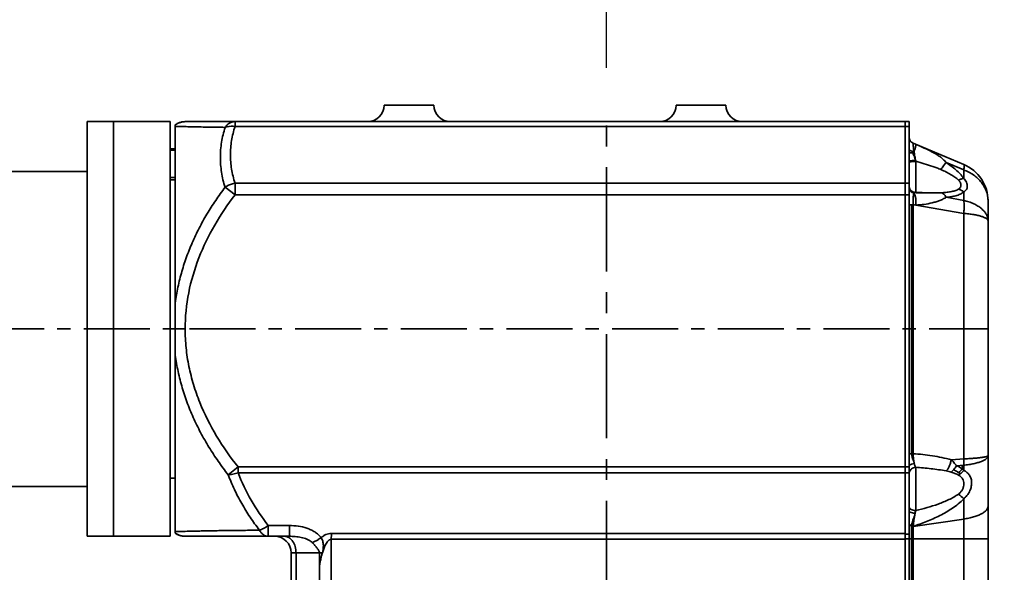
# Model space of a CAD drawing. Header units: millimetres. Extents: x 3881 to 9821, y -2100 to 2100.
# Tile 11 of 27: x 5910 to 6206, y 941 to 1107. Entities that reach past the tile are written whole.
import ezdxf

# ---------------------------------------------------------------- set-up
doc = ezdxf.new("R2010")
doc.units = ezdxf.units.MM
doc.header["$PDSIZE"] = -5
doc.linetypes.add('CENTER', pattern=[0.6, 0.375, -0.075, 0.075, -0.075])
doc.layers.get('0').update_dxf_attribs({"lineweight": 35})
doc.layers.add('尺寸线层', color=3, linetype='Continuous', lineweight=18)
doc.layers.add('粗实线层', color=7, linetype='Continuous', lineweight=35)
doc.styles.add('标准', font='FSGB2312.ttf', dxfattribs={"width": 0.667})
doc.dimstyles.new('标准', dxfattribs={"dimscale": 20, "dimtxt": 3.5, "dimasz": 4, "dimexe": 2, "dimexo": 0, "dimtad": 1, "dimdsep": 46, "dimtxsty": '标准', "dimblk": '_CAXARROW', "dimcen": 0, "dimdle": 6, "dimazin": 2, "dimtfac": 0.707107, "dimtdec": 3, "dimtmove": 2, "dimatfit": 3, "dimfxl": 1, "dimfrac": 2, "dimtolj": 1, "dimarcsym": 1})

# ---------------------------------------------------------------- blocks, each defined once
blk = doc.blocks.new('_CAXARROW')
blk.add_hatch(color=0).paths.add_polyline_path([(0, 0), (-1, 0.125), (-1, -0.125)], flags=0)
blk = doc.blocks.new('*D28')
at = {"layer": 'Defpoints', "color": 0, "transparency": 16777216}
for p in [(6086.59, 1479.53), (6086.59, 1092.96), (5628.59, 1073.73)]:
    blk.add_point(p, dxfattribs=at)
at = {"layer": '尺寸线层', "color": 0, "linetype": 'Continuous', "lineweight": -2, "transparency": 16777216}
for p, q in [((5628.59, 1073.73), (5628.59, 1519.53)), ((6086.59, 1092.96), (6086.59, 1519.53)), ((5708.59, 1479.53), (5783.74, 1479.53)), ((6006.59, 1479.53), (5894.8, 1479.53))]:
    blk.add_line(p, q, dxfattribs=at)
at = {"layer": '尺寸线层', "color": 0, "lineweight": -2, "transparency": 16777216, "xscale": 80, "yscale": 80, "zscale": 80, "rotation": 180}
blk.add_blockref('_CAXARROW', (5628.59, 1479.53), dxfattribs=at)
at = {"layer": '尺寸线层', "color": 0, "lineweight": -2, "transparency": 16777216, "xscale": 80, "yscale": 80, "zscale": 80}
blk.add_blockref('_CAXARROW', (6086.59, 1479.53), dxfattribs=at)
at = {"layer": '尺寸线层', "color": 0, "transparency": 16777216, "insert": (5839.27, 1479.53), "char_height": 70, "width": 205.7562, "attachment_point": 5, "style": '标准', "bg_fill": 3, "box_fill_scale": 1.1, "bg_fill_color": 256, "bg_fill_true_color": 13158600, "bg_fill_transparency": 0}
blk.add_mtext('\\A1;458', dxfattribs=at)
blk = doc.blocks.new('*D32')
at = {"layer": 'Defpoints', "color": 0, "transparency": 16777216}
for p in [(4841.47, 1014.23), (5607.03, 1014.23), (6086.59, 868.23)]:
    blk.add_point(p, dxfattribs=at)
at = {"layer": '尺寸线层', "color": 0, "linetype": 'Continuous', "lineweight": -2, "transparency": 16777216}
for p, q in [((4841.47, 1094.23), (4841.47, 1174.23)), ((5607.03, 1014.23), (4801.47, 1014.23)), ((4841.47, 868.23), (4841.47, 1014.23)), ((6086.59, 868.23), (4801.47, 868.23)), ((4841.47, 788.23), (4841.47, 708.23))]:
    blk.add_line(p, q, dxfattribs=at)
at = {"layer": '尺寸线层', "color": 0, "lineweight": -2, "transparency": 16777216, "xscale": 80, "yscale": 80, "zscale": 80, "rotation": 90}
blk.add_blockref('_CAXARROW', (4841.47, 868.23), dxfattribs=at)
at = {"layer": '尺寸线层', "color": 0, "transparency": 16777216, "insert": (4841.47, 1165.61), "char_height": 70, "width": 196.1514, "attachment_point": 5, "rotation": 90, "style": '标准', "bg_fill": 3, "box_fill_scale": 1.1, "bg_fill_color": 256, "bg_fill_true_color": 13158600, "bg_fill_transparency": 0}
blk.add_mtext('\\A1;146', dxfattribs=at)
at = {"layer": '尺寸线层', "color": 0, "lineweight": -2, "transparency": 16777216, "xscale": 80, "yscale": 80, "zscale": 80, "rotation": 270}
blk.add_blockref('_CAXARROW', (4841.47, 1014.23), dxfattribs=at)
blk = doc.blocks.new('*D33')
at = {"layer": 'Defpoints', "color": 0, "transparency": 16777216}
for p in [(4624.06, 1349.73), (6086.59, 1349.73), (5696.88, -288.27)]:
    blk.add_point(p, dxfattribs=at)
at = {"layer": '尺寸线层', "color": 0, "linetype": 'Continuous', "lineweight": -2, "transparency": 16777216}
for p, q in [((6086.59, 1349.73), (4584.06, 1349.73)), ((4624.06, 1269.73), (4624.06, 601.53)), ((4624.06, -208.27), (4624.06, 459.93)), ((5696.88, -288.27), (4584.06, -288.27))]:
    blk.add_line(p, q, dxfattribs=at)
at = {"layer": '尺寸线层', "color": 0, "lineweight": -2, "transparency": 16777216, "xscale": 80, "yscale": 80, "zscale": 80}
for p, rotation in [((4624.06, 1349.73), 90), ((4624.06, -288.27), 270)]:
    blk.add_blockref('_CAXARROW', p, dxfattribs=dict(at, rotation=rotation))
at = {"layer": '尺寸线层', "color": 0, "transparency": 16777216, "insert": (4624.06, 530.73), "char_height": 70, "width": 270.215, "attachment_point": 5, "rotation": 90, "style": '标准', "bg_fill": 3, "box_fill_scale": 1.1, "bg_fill_color": 256, "bg_fill_true_color": 13158600, "bg_fill_transparency": 0}
blk.add_mtext('\\A1;1638', dxfattribs=at)

msp = doc.modelspace()

# ---------------------------------------------------------------- linework, layer by layer
at = {"color": 0, "linetype": 'Continuous'}
for p, q in [((6034.588, 1081.73), (6019.588, 1081.73)), ((6122.588, 1081.73), (6107.588, 1081.73)), ((5930.088, 1076.73), (5930.088, 951.73)), ((5930.088, 1076.73), (5955.088, 1076.73)), ((5938.088, 1076.73), (5938.088, 951.73)), ((5955.088, 951.73), (5955.088, 1076.73)), ((5956.588, 952.762), (5956.588, 1075.698)), ((5959.628, 1076.73), (6177.788, 1076.73)), ((5974.662, 1076.73), (5974.662, 1075.266)), ((6177.788, 1075.266), (5974.662, 1075.266)), ((6176.588, 952.409), (6176.588, 1076.73)), ((6177.788, 952.409), (6177.788, 1076.73)), ((5956.588, 1068.521), (5955.088, 1068.521)), ((5956.588, 1068.157), (5955.088, 1068.157)), ((6179.013, 1070.215), (6194.236, 1063.819)), ((6179.788, 1064.775), (6179.788, 1055.473)), ((6188.953, 1064.419), (6194.236, 1062.199)), ((6194.236, 1059.638), (6194.236, 1062.199)), ((5886.088, 1061.73), (5930.088, 1061.73)), ((5955.088, 1059.897), (5956.588, 1059.897)), ((5956.588, 1059.23), (5955.088, 1059.23)), ((5971.666, 1056.962), (5974.662, 1054.659)), ((5974.662, 1058.195), (5974.662, 1054.659)), ((5974.662, 1058.195), (6177.788, 1058.195)), ((6177.788, 1054.659), (5974.662, 1054.659)), ((6180.771, 1055.391), (6179.604, 1055.488)), ((6179.788, 1055.23), (6184.904, 1055.23)), ((6194.236, 1053.002), (6188.953, 1053.922)), ((6194.236, 1053.002), (6194.236, 1055.564)), ((6179.013, 1051.692), (6177.788, 1051.692)), ((6178.548, 976.609), (6178.548, 1051.692)), ((6179.013, 1051.638), (6178.814, 1051.661)), ((6179.013, 976.609), (6179.013, 1051.692)), ((6179.811, 1051.602), (6194.236, 1049.091)), ((6201.588, 909.704), (6201.588, 1052.756)), ((6194.236, 975.074), (6194.236, 1049.091)), ((6178.548, 976.609), (6177.788, 976.609)), ((6194.236, 975.074), (6190.525, 974.792)), ((5975.572, 972.637), (5972.605, 970.278)), ((5975.572, 972.637), (5975.572, 970.881)), ((5975.572, 972.637), (6177.788, 972.637)), ((6177.788, 970.881), (5975.572, 970.881)), ((6179.788, 972.528), (6179.788, 959.46)), ((6192.039, 972.965), (6194.236, 973.132)), ((6193.772, 973.097), (6193.772, 971.995)), ((6194.236, 971.606), (6194.236, 973.132)), ((5956.588, 969.23), (5955.088, 969.23)), ((5886.088, 966.73), (5930.088, 966.73)), ((6194.236, 904.173), (6194.236, 963.058)), ((6179.013, 954.697), (6194.236, 956.943)), ((5984.7, 954.975), (5984.7, 951.73)), ((5984.7, 954.975), (5991.052, 954.975)), ((5991.052, 954.975), (5991.052, 951.73)), ((6003.701, 952.579), (6176.588, 952.579)), ((6179.049, 955.159), (6178.548, 955.085)), ((6178.548, 955.085), (6178.548, 955.137)), ((6178.548, 897.777), (6178.548, 955.085)), ((6179.013, 897.777), (6179.013, 954.749)), ((5930.088, 951.73), (5955.088, 951.73)), ((5959.628, 951.73), (5991.052, 951.73)), ((6003.659, 907.925), (6003.659, 950.823)), ((6003.659, 950.823), (6176.588, 950.823)), ((6176.588, 951.005), (6176.588, 952.409)), ((6176.588, 952.409), (6177.788, 952.409)), ((6176.588, 885.73), (6176.588, 951.005)), ((6177.788, 951.005), (6176.588, 951.005)), ((6177.788, 952.409), (6177.788, 951.005)), ((6177.788, 885.73), (6177.788, 951.005)), ((6177.788, 951.005), (6201.588, 951.005)), ((5991.588, 906.054), (5991.588, 946.73)), ((6000.124, 946.73), (5991.588, 946.73)), ((5993.052, 946.73), (5993.052, 906.054)), ((6000.124, 946.73), (6000.124, 943.014)), ((6000.997, 946.73), (6000.124, 946.73)), ((6000.119, 945.532), (6000.647, 945.464)), ((6000.124, 907.925), (6000.124, 943.014))]:
    msp.add_line(p, q, dxfattribs=at)
at = {"color": 1, "linetype": 'CENTER', "ltscale": 83.82}
msp.add_line((6086.588, 327.48), (6086.588, 1076.73), dxfattribs=at)
at = {"color": 1, "linetype": 'CENTER', "ltscale": 53.071332}
msp.add_line((5610.629, 1014.23), (6201.588, 1014.23), dxfattribs=at)
at = {"color": 0, "linetype": 'Continuous'}
for points in [[(5957.056, 1076.017), (5956.848, 1075.885), (5956.648, 1075.744), (5956.588, 1075.699)], [(5959.63, 1076.73), (5959.384, 1076.724), (5959.139, 1076.706), (5958.895, 1076.676), (5958.653, 1076.634), (5958.413, 1076.58), (5958.176, 1076.514), (5957.943, 1076.437), (5957.714, 1076.349), (5957.489, 1076.249), (5957.27, 1076.138), (5957.056, 1076.017)], [(6177.788, 1072.059), (6177.791, 1071.941), (6177.802, 1071.824), (6177.819, 1071.707), (6177.843, 1071.591), (6177.874, 1071.478), (6177.912, 1071.366), (6177.956, 1071.256), (6178.007, 1071.15), (6178.063, 1071.047), (6178.126, 1070.947), (6178.194, 1070.851), (6178.268, 1070.759), (6178.347, 1070.672), (6178.431, 1070.59), (6178.52, 1070.512), (6178.614, 1070.44), (6178.711, 1070.374), (6178.813, 1070.313), (6178.918, 1070.258), (6179.013, 1070.215)], [(6184.611, 1055.231), (6184.03, 1055.238), (6183.36, 1055.255), (6182.598, 1055.283), (6181.736, 1055.327), (6180.771, 1055.391)], [(5956.588, 952.762), (5956.755, 952.639), (5956.968, 952.498), (5957.187, 952.367), (5957.413, 952.249), (5957.644, 952.141), (5957.881, 952.046), (5958.122, 951.963), (5958.367, 951.892), (5958.616, 951.834), (5958.867, 951.789), (5959.121, 951.756), (5959.375, 951.737), (5959.63, 951.73)]]:
    msp.add_lwpolyline(points, dxfattribs=at)
for centre, radius, start, end in [((6014.588, 1081.73), 5, 270, 0), ((6039.588, 1081.73), 5, 180, 270), ((6102.588, 1081.73), 5, 270, 0), ((6127.588, 1081.73), 5, 180, 270), ((5959.623, 1071.739), 4.989, 123.48462, 127.4667), ((5959.629, 1071.731), 4.999, 90.01624, 123.50285), ((6179.788, 1072.059), 2, 180, 247.20938), ((6202.838, 1075.253), 25.17, 197.25814, 198.53225), ((6162.946, 1073.096), 17.06, 339.97049, 341.46304), ((6165.702, 1072.166), 14.151, 341.48467, 341.7156), ((6189.588, 1052.756), 12, 0, 67.20941), ((6179.788, 1057.23), 2, 183.75, 258.75), ((6179.733, 1057.346), 1.945, 186.19042, 192.22781), ((6184.898, 1128.202), 72.972, 269.75294, 269.97404), ((6185.933, 1113.194), 61.944, 263.15331, 263.40091), ((6186.444, 1113.589), 62.341, 263.15392, 263.89194), ((5957.199, 403.173), 611.056, 89.772154, 90.057249), ((6174.557, 910.33), 66.398, 86.15399, 86.55399), ((6179.709, 970.575), 1.922, 167.23795, 173.54765), ((6094.449, 855.779), 146.514, 47.07195, 47.89403), ((5959.631, 956.729), 4.999, 232.5078, 270.02996), ((6159.1, 1016.869), 64.723, 287.48699, 287.96596), ((5986.588, 946.73), 5, 0, 90)]:
    msp.add_arc(centre, radius, start, end, dxfattribs=at)
for points, knots in [([(5956.588, 1075.316), (5956.696, 1075.304), (5956.95, 1075.294), (5957.379, 1075.288), (5957.904, 1075.282), (5958.517, 1075.267), (5959.212, 1075.248), (5960.303, 1075.219), (5961.859, 1075.185), (5963.944, 1075.136), (5966.303, 1075.087), (5968.908, 1075.068), (5970.724, 1075.036), (5971.666, 1075.005)], [0, 0, 0, 0, 0.0216293, 0.0504048, 0.0854416, 0.1260936, 0.1722642, 0.2239238, 0.3431701, 0.4818675, 0.638645, 0.8125527, 1, 1, 1, 1]), ([(5971.666, 1075.005), (5970.722, 1075.024), (5968.906, 1075.054), (5966.302, 1075.091), (5963.945, 1075.139), (5961.86, 1075.184), (5960.071, 1075.223), (5958.775, 1075.259), (5957.904, 1075.281), (5957.381, 1075.29), (5956.951, 1075.298), (5956.697, 1075.308), (5956.588, 1075.316)], [0, 0, 0, 0, 0.1878895, 0.3612738, 0.5180361, 0.6568751, 0.7761286, 0.8739863, 0.9145949, 0.9494827, 0.9781538, 1, 1, 1, 1]), ([(5971.666, 1075.005), (5971.214, 1073.542), (5970.665, 1071.307), (5970.3, 1068.277), (5970.213, 1066.001), (5970.307, 1063.723), (5970.667, 1060.682), (5971.183, 1058.424), (5971.666, 1056.962)], [0, 0, 0, 0, 0.2506526, 0.3750593, 0.4990289, 0.6231079, 0.7478626, 1, 1, 1, 1]), ([(5974.662, 1076.73), (5974.382, 1076.73), (5973.805, 1076.652), (5972.985, 1076.304), (5972.248, 1075.745), (5971.845, 1075.265), (5971.666, 1075.005)], [0, 0, 0, 0, 0.2341495, 0.4798685, 0.736483, 1, 1, 1, 1]), ([(5971.666, 1075.005), (5971.883, 1075.092), (5972.851, 1075.389), (5973.896, 1075.39), (5974.662, 1075.266)], [0, 0, 0, 0, 0.2317128, 1, 1, 1, 1]), ([(5974.662, 1058.195), (5974.213, 1059.579), (5973.519, 1062.399), (5973.164, 1066.73), (5973.52, 1071.061), (5974.213, 1073.882), (5974.662, 1075.266)], [0, 0, 0, 0, 0.2516323, 0.4999981, 0.7483633, 1, 1, 1, 1]), ([(6179.279, 1067.707), (6179.084, 1067.728), (6178.797, 1067.774), (6178.44, 1067.881), (6178.212, 1067.977), (6178.027, 1068.086), (6177.891, 1068.206), (6177.808, 1068.333), (6177.788, 1068.423), (6177.788, 1068.465)], [0, 0, 0, 0, 0.3316756, 0.4869219, 0.6271579, 0.7479207, 0.8482051, 0.9300217, 1, 1, 1, 1]), ([(6179.279, 1067.707), (6179.251, 1067.885), (6179.198, 1068.226), (6179.128, 1068.713), (6179.07, 1069.147), (6179.032, 1069.47), (6179.01, 1069.695), (6178.998, 1069.833), (6178.99, 1069.952), (6178.986, 1070.047), (6178.987, 1070.126), (6178.988, 1070.17), (6179.001, 1070.221), (6179.013, 1070.215)], [0, 0, 0, 0, 0.2126397, 0.4083899, 0.5827412, 0.7311853, 0.7943226, 0.849501, 0.8963651, 0.934569, 0.9638455, 0.9842114, 1, 1, 1, 1]), ([(6179.811, 1069.88), (6179.831, 1069.872), (6179.848, 1069.829), (6179.854, 1069.769), (6179.852, 1069.697), (6179.843, 1069.609), (6179.818, 1069.456), (6179.738, 1069.099), (6179.557, 1068.496), (6179.381, 1067.987), (6179.279, 1067.707)], [0, 0, 0, 0, 0.0281, 0.0514724, 0.0824839, 0.1216122, 0.16885, 0.2869295, 0.6064245, 1, 1, 1, 1]), ([(6188.953, 1064.419), (6188.688, 1064.755), (6188.086, 1065.381), (6187.062, 1066.196), (6185.953, 1066.926), (6184.389, 1067.816), (6182.338, 1068.805), (6180.658, 1069.524), (6179.811, 1069.88)], [0, 0, 0, 0, 0.1195646, 0.241215, 0.364732, 0.4898059, 0.7434329, 1, 1, 1, 1]), ([(6178.974, 1067.253), (6178.873, 1067.263), (6178.472, 1067.313), (6178.075, 1067.397), (6177.787, 1067.487)], [0, 0, 0, 0, 0.2525883, 1, 1, 1, 1]), ([(6178.974, 1067.253), (6179.028, 1067.091), (6179.26, 1066.41), (6179.509, 1065.736), (6179.705, 1065.224)], [0, 0, 0, 0, 0.2375849, 1, 1, 1, 1]), ([(6179.788, 1064.775), (6179.739, 1065.02), (6179.651, 1065.513), (6179.521, 1066.252), (6179.395, 1066.984), (6179.319, 1067.469), (6179.279, 1067.707)], [0, 0, 0, 0, 0.2515436, 0.5052567, 0.7564641, 1, 1, 1, 1]), ([(6177.786, 1064.871), (6178.103, 1064.92), (6178.755, 1064.984), (6179.41, 1065.006), (6179.743, 1065.007)], [0, 0, 0, 0, 0.4904529, 1, 1, 1, 1]), ([(6179.788, 1064.775), (6179.658, 1064.775), (6179.403, 1064.77), (6179.032, 1064.749), (6178.69, 1064.714), (6178.39, 1064.668), (6178.143, 1064.612), (6177.976, 1064.557), (6177.877, 1064.505), (6177.819, 1064.462), (6177.788, 1064.417), (6177.788, 1064.389)], [0, 0, 0, 0, 0.1863486, 0.3661324, 0.532177, 0.6787745, 0.8009247, 0.8948631, 0.9307958, 0.9595846, 1, 1, 1, 1]), ([(6179.788, 1064.775), (6180.651, 1064.53), (6182.361, 1064.036), (6184.062, 1063.51), (6184.898, 1063.23)], [0, 0, 0, 0, 0.5044218, 1, 1, 1, 1]), ([(6184.898, 1063.23), (6185.331, 1063.085), (6186.174, 1062.792), (6187.005, 1062.463), (6187.403, 1062.284)], [0, 0, 0, 0, 0.5112769, 1, 1, 1, 1]), ([(6188.953, 1064.419), (6188.692, 1064.09), (6188.168, 1063.384), (6187.663, 1062.664), (6187.403, 1062.284)], [0, 0, 0, 0, 0.4770424, 1, 1, 1, 1]), ([(6187.403, 1062.284), (6187.901, 1062.061), (6188.878, 1061.6), (6190.284, 1060.852), (6191.38, 1060.168), (6192.169, 1059.575), (6192.524, 1059.26), (6192.687, 1059.097)], [0, 0, 0, 0, 0.2641335, 0.5224393, 0.7706021, 0.888548, 1, 1, 1, 1]), ([(6194.236, 1059.638), (6193.92, 1060.112), (6193.17, 1061.014), (6191.878, 1062.233), (6190.459, 1063.37), (6189.461, 1064.076), (6188.953, 1064.419)], [0, 0, 0, 0, 0.2388722, 0.4884307, 0.7430465, 1, 1, 1, 1]), ([(6194.236, 1062.199), (6194.283, 1062.409), (6194.342, 1062.71), (6194.387, 1063.09), (6194.399, 1063.319), (6194.391, 1063.508), (6194.363, 1063.654), (6194.316, 1063.762), (6194.263, 1063.808), (6194.236, 1063.819)], [0, 0, 0, 0, 0.3847919, 0.5456193, 0.6824862, 0.7940987, 0.8815092, 0.9477997, 1, 1, 1, 1]), ([(6201.588, 1052.756), (6201.588, 1053.253), (6201.502, 1054.254), (6201.12, 1055.719), (6200.49, 1057.123), (6199.326, 1058.892), (6197.303, 1060.795), (6195.304, 1061.816), (6194.236, 1062.199)], [0, 0, 0, 0, 0.1171577, 0.2353681, 0.3554541, 0.4782063, 0.7326262, 1, 1, 1, 1]), ([(6194.236, 1059.638), (6193.978, 1059.588), (6193.449, 1059.438), (6192.943, 1059.222), (6192.687, 1059.097)], [0, 0, 0, 0, 0.4794651, 1, 1, 1, 1]), ([(6194.236, 1059.638), (6194.561, 1059.282), (6194.969, 1058.694), (6195.274, 1057.844), (6195.355, 1057.247), (6195.287, 1056.697), (6195.064, 1056.218), (6194.701, 1055.833), (6194.399, 1055.645), (6194.236, 1055.564)], [0, 0, 0, 0, 0.3012106, 0.4376489, 0.5616746, 0.6740976, 0.7797526, 0.8862148, 1, 1, 1, 1]), ([(5971.666, 1056.962), (5970.694, 1055.659), (5968.801, 1053.012), (5966.174, 1048.899), (5963.809, 1044.629), (5961.712, 1040.221), (5959.908, 1035.685), (5958.68, 1031.806), (5957.863, 1028.657), (5957.151, 1025.483), (5956.759, 1023.07), (5956.588, 1021.454)], [0, 0, 0, 0, 0.1249918, 0.2499893, 0.3749811, 0.4999905, 0.6249815, 0.7499556, 0.8124791, 0.8750276, 1, 1, 1, 1]), ([(5974.662, 1058.195), (5974.393, 1058.151), (5973.334, 1057.914), (5972.323, 1057.44), (5971.666, 1056.962)], [0, 0, 0, 0, 0.2509863, 1, 1, 1, 1]), ([(6179.279, 1055.161), (6179.076, 1055.21), (6178.675, 1055.372), (6178.26, 1055.721), (6178.014, 1056.073), (6177.841, 1056.442), (6177.788, 1056.745), (6177.788, 1056.941)], [0, 0, 0, 0, 0.2516743, 0.5112928, 0.639747, 0.764926, 1, 1, 1, 1]), ([(6177.832, 1056.934), (6177.873, 1056.745), (6178.013, 1056.377), (6178.377, 1055.912), (6178.863, 1055.571), (6179.24, 1055.446), (6179.434, 1055.412)], [0, 0, 0, 0, 0.2481738, 0.4973616, 0.7479661, 1, 1, 1, 1]), ([(6192.687, 1056.381), (6192.523, 1056.282), (6192.164, 1056.106), (6191.368, 1055.824), (6190.267, 1055.575), (6188.864, 1055.385), (6187.897, 1055.313), (6187.403, 1055.286)], [0, 0, 0, 0, 0.1057483, 0.2196694, 0.4651453, 0.7271193, 1, 1, 1, 1]), ([(6192.687, 1059.097), (6192.906, 1058.878), (6193.182, 1058.51), (6193.381, 1057.967), (6193.432, 1057.582), (6193.387, 1057.216), (6193.243, 1056.884), (6193.004, 1056.598), (6192.799, 1056.448), (6192.687, 1056.381)], [0, 0, 0, 0, 0.2915388, 0.421398, 0.5411683, 0.6534438, 0.763282, 0.8768564, 1, 1, 1, 1]), ([(6194.236, 1055.564), (6194.118, 1055.657), (6193.642, 1055.999), (6193.104, 1056.258), (6192.687, 1056.381)], [0, 0, 0, 0, 0.2579062, 1, 1, 1, 1]), ([(5959.628, 1014.224), (5959.628, 1017.88), (5960.363, 1025.211), (5963.502, 1035.778), (5968.325, 1045.678), (5972.433, 1051.759), (5974.662, 1054.659)], [0, 0, 0, 0, 0.2499245, 0.4999012, 0.7499509, 1, 1, 1, 1]), ([(6179.013, 1051.692), (6178.992, 1052.117), (6178.974, 1052.914), (6179.011, 1053.71), (6179.05, 1054.078)], [0, 0, 0, 0, 0.5348438, 1, 1, 1, 1]), ([(6179.05, 1054.078), (6179.072, 1054.291), (6179.124, 1054.657), (6179.219, 1055.017), (6179.279, 1055.161)], [0, 0, 0, 0, 0.577536, 1, 1, 1, 1]), ([(6179.279, 1055.161), (6179.302, 1055.212), (6179.346, 1055.302), (6179.423, 1055.413), (6179.51, 1055.479), (6179.575, 1055.49), (6179.604, 1055.488)], [0, 0, 0, 0, 0.3456309, 0.6129278, 0.8217981, 1, 1, 1, 1]), ([(6179.811, 1051.602), (6179.841, 1051.93), (6179.87, 1052.597), (6179.819, 1053.423), (6179.711, 1054.058), (6179.601, 1054.483), (6179.462, 1054.851), (6179.344, 1055.067), (6179.279, 1055.161)], [0, 0, 0, 0, 0.2707721, 0.5468209, 0.6776993, 0.7987118, 0.9066873, 1, 1, 1, 1]), ([(6184.584, 1055.231), (6183.793, 1055.234), (6182.193, 1055.265), (6180.595, 1055.336), (6179.788, 1055.381)], [0, 0, 0, 0, 0.4944794, 1, 1, 1, 1]), ([(6188.953, 1053.922), (6188.672, 1053.732), (6188.052, 1053.384), (6187.043, 1052.945), (6185.942, 1052.564), (6184.377, 1052.133), (6182.329, 1051.753), (6180.656, 1051.621), (6179.811, 1051.602)], [0, 0, 0, 0, 0.1066131, 0.2231756, 0.3459966, 0.4729032, 0.7339354, 1, 1, 1, 1]), ([(6187.403, 1055.286), (6187, 1055.265), (6186.167, 1055.238), (6185.333, 1055.23), (6184.904, 1055.23)], [0, 0, 0, 0, 0.4845163, 1, 1, 1, 1]), ([(6188.953, 1053.922), (6188.855, 1054.103), (6188.644, 1054.437), (6188.267, 1054.858), (6187.852, 1055.152), (6187.549, 1055.261), (6187.403, 1055.286)], [0, 0, 0, 0, 0.2898352, 0.555161, 0.7908607, 1, 1, 1, 1]), ([(6188.953, 1053.922), (6189.454, 1053.962), (6190.436, 1054.073), (6191.854, 1054.364), (6193.151, 1054.812), (6193.92, 1055.278), (6194.236, 1055.564)], [0, 0, 0, 0, 0.2689885, 0.5274799, 0.7722153, 1, 1, 1, 1]), ([(6194.236, 1049.091), (6194.288, 1049.441), (6194.366, 1050.136), (6194.41, 1051.158), (6194.372, 1052.114), (6194.292, 1052.72), (6194.236, 1053.002)], [0, 0, 0, 0, 0.2700241, 0.5340137, 0.7803599, 1, 1, 1, 1]), ([(6201.588, 1046.8), (6201.588, 1047.127), (6201.498, 1047.799), (6201.107, 1048.771), (6200.468, 1049.694), (6199.6, 1050.552), (6198.518, 1051.33), (6197.243, 1052.012), (6195.8, 1052.584), (6194.771, 1052.876), (6194.236, 1053.002)], [0, 0, 0, 0, 0.095338, 0.1949486, 0.3023765, 0.4199293, 0.5488027, 0.6890442, 0.8399532, 1, 1, 1, 1]), ([(6201.588, 1046.8), (6201.588, 1046.861), (6201.564, 1046.991), (6201.461, 1047.175), (6201.297, 1047.354), (6201.073, 1047.528), (6200.788, 1047.698), (6200.3, 1047.933), (6199.543, 1048.203), (6198.471, 1048.483), (6197.207, 1048.731), (6195.774, 1048.94), (6194.764, 1049.045), (6194.236, 1049.091)], [0, 0, 0, 0, 0.0229718, 0.0484606, 0.0782889, 0.1135636, 0.1548752, 0.2025194, 0.3169538, 0.4562586, 0.61849, 0.8009529, 1, 1, 1, 1]), ([(5975.572, 972.637), (5973.22, 975.595), (5968.878, 981.813), (5964.613, 990.291), (5962.088, 997.428), (5960.687, 1002.934), (5959.825, 1008.549), (5959.629, 1012.334), (5959.628, 1014.224)], [0, 0, 0, 0, 0.2499416, 0.4998393, 0.6248841, 0.7499243, 0.8749807, 1, 1, 1, 1]), ([(5956.588, 1007.004), (5956.781, 1005.325), (5957.188, 1002.819), (5957.929, 999.52), (5958.793, 996.251), (5960.101, 992.229), (5962.022, 987.532), (5964.252, 982.975), (5966.766, 978.568), (5969.564, 974.336), (5971.575, 971.618), (5972.605, 970.278)], [0, 0, 0, 0, 0.1249833, 0.187517, 0.2500367, 0.3750238, 0.5000154, 0.6250249, 0.7500133, 0.8750059, 1, 1, 1, 1]), ([(6178.548, 976.609), (6178.574, 976.169), (6178.676, 975.53), (6178.949, 974.762), (6179.124, 974.43), (6179.219, 974.283)], [0, 0, 0, 0, 0.5416569, 0.7850652, 1, 1, 1, 1]), ([(6179.788, 972.528), (6179.731, 972.59), (6179.63, 972.76), (6179.511, 973.071), (6179.388, 973.467), (6179.275, 973.953), (6179.178, 974.523), (6179.099, 975.169), (6179.04, 975.872), (6179.017, 976.359), (6179.013, 976.609)], [0, 0, 0, 0, 0.0604504, 0.1390635, 0.2379252, 0.356902, 0.4952596, 0.6513395, 0.8216496, 1, 1, 1, 1]), ([(6179.013, 976.609), (6180.953, 976.492), (6184.827, 976.089), (6188.647, 975.305), (6190.525, 974.792)], [0, 0, 0, 0, 0.4994466, 1, 1, 1, 1]), ([(6177.786, 973.012), (6178.015, 973.191), (6178.513, 973.481), (6179.069, 973.63), (6179.344, 973.667)], [0, 0, 0, 0, 0.5119046, 1, 1, 1, 1]), ([(6190.525, 974.792), (6190.445, 974.446), (6190.253, 973.772), (6189.882, 972.84), (6189.462, 972.056), (6189.139, 971.615), (6188.976, 971.438)], [0, 0, 0, 0, 0.2857236, 0.5627735, 0.8059642, 1, 1, 1, 1]), ([(6190.525, 974.792), (6190.637, 974.688), (6191.067, 974.273), (6191.463, 973.82), (6191.721, 973.458)], [0, 0, 0, 0, 0.2550117, 1, 1, 1, 1]), ([(6191.721, 973.458), (6191.75, 973.417), (6191.862, 973.257), (6191.966, 973.091), (6192.039, 972.965)], [0, 0, 0, 0, 0.2529442, 1, 1, 1, 1]), ([(6201.588, 976.078), (6201.588, 975.999), (6201.565, 975.836), (6201.463, 975.598), (6201.298, 975.366), (6200.975, 975.045), (6200.403, 974.668), (6199.536, 974.271), (6198.459, 973.909), (6197.194, 973.592), (6195.767, 973.326), (6194.761, 973.191), (6194.236, 973.132)], [0, 0, 0, 0, 0.0284114, 0.0587448, 0.0925142, 0.1307831, 0.2230469, 0.3379701, 0.4752318, 0.6331153, 0.8091557, 1, 1, 1, 1]), ([(6201.588, 976.078), (6201.588, 976.049), (6201.565, 976.002), (6201.513, 975.955), (6201.43, 975.897), (6201.283, 975.83), (6201.06, 975.755), (6200.775, 975.681), (6200.431, 975.609), (6200.029, 975.539), (6199.383, 975.445), (6198.448, 975.338), (6197.187, 975.231), (6195.762, 975.14), (6194.76, 975.094), (6194.236, 975.074)], [0, 0, 0, 0, 0.0114283, 0.0189429, 0.0280769, 0.0517517, 0.0830854, 0.1222356, 0.16911, 0.2235272, 0.2852756, 0.429636, 0.5992542, 0.7907392, 1, 1, 1, 1]), ([(6194.236, 973.132), (6194.247, 973.29), (6194.279, 973.937), (6194.268, 974.586), (6194.236, 975.074)], [0, 0, 0, 0, 0.2437901, 1, 1, 1, 1]), ([(5972.605, 970.278), (5972.826, 970.285), (5973.294, 970.327), (5974.293, 970.496), (5975.058, 970.709), (5975.572, 970.881)], [0, 0, 0, 0, 0.2182229, 0.4637252, 1, 1, 1, 1]), ([(5972.605, 970.278), (5973.16, 968.785), (5974.412, 965.843), (5976.256, 962.296), (5977.89, 959.537), (5979.632, 956.83), (5981.043, 954.866), (5982.023, 953.586)], [0, 0, 0, 0, 0.2485015, 0.4980088, 0.623123, 0.7485375, 1, 1, 1, 1]), ([(5984.7, 954.975), (5982.807, 957.404), (5979.343, 962.487), (5976.663, 968.033), (5975.572, 970.881)], [0, 0, 0, 0, 0.5024456, 1, 1, 1, 1]), ([(6179.788, 972.528), (6179.564, 972.528), (6179.113, 972.454), (6178.514, 972.13), (6178.058, 971.63), (6177.884, 971.214), (6177.835, 971)], [0, 0, 0, 0, 0.2524835, 0.5035561, 0.7526325, 1, 1, 1, 1]), ([(6179.788, 972.528), (6181.331, 972.429), (6184.405, 972.157), (6187.461, 971.714), (6188.976, 971.438)], [0, 0, 0, 0, 0.5010217, 1, 1, 1, 1]), ([(6188.976, 971.438), (6189.243, 971.389), (6189.752, 971.288), (6190.255, 971.159), (6190.49, 971.083)], [0, 0, 0, 0, 0.5239149, 1, 1, 1, 1]), ([(6192.039, 972.965), (6191.825, 972.582), (6191.368, 971.9), (6190.789, 971.313), (6190.49, 971.083)], [0, 0, 0, 0, 0.5378584, 1, 1, 1, 1]), ([(6190.49, 971.083), (6190.869, 970.961), (6191.616, 970.695), (6192.339, 970.365), (6192.687, 970.177)], [0, 0, 0, 0, 0.5019036, 1, 1, 1, 1]), ([(6192.687, 970.995), (6192.569, 971.068), (6192.087, 971.351), (6191.581, 971.592), (6191.195, 971.756)], [0, 0, 0, 0, 0.2490816, 1, 1, 1, 1]), ([(6192.287, 972.984), (6192.418, 972.912), (6192.932, 972.614), (6193.425, 972.275), (6193.772, 971.995)], [0, 0, 0, 0, 0.2505982, 1, 1, 1, 1]), ([(6193.772, 971.995), (6193.611, 971.798), (6193.273, 971.436), (6192.886, 971.126), (6192.687, 970.995)], [0, 0, 0, 0, 0.515962, 1, 1, 1, 1]), ([(6194.236, 971.606), (6194.007, 971.325), (6193.524, 970.808), (6192.971, 970.366), (6192.687, 970.177)], [0, 0, 0, 0, 0.515962, 1, 1, 1, 1]), ([(6193.229, 970.583), (6193.188, 970.621), (6193.017, 970.771), (6192.832, 970.904), (6192.687, 970.995)], [0, 0, 0, 0, 0.2476245, 1, 1, 1, 1]), ([(6193.772, 971.995), (6193.812, 971.972), (6193.973, 971.879), (6194.129, 971.776), (6194.241, 971.695)], [0, 0, 0, 0, 0.252248, 1, 1, 1, 1]), ([(6194.236, 971.606), (6194.589, 971.434), (6195.253, 971.022), (6196.048, 970.147), (6196.539, 969.04), (6196.694, 967.778), (6196.52, 966.451), (6196.034, 965.158), (6195.268, 963.992), (6194.599, 963.343), (6194.236, 963.058)], [0, 0, 0, 0, 0.114907, 0.2264888, 0.3410537, 0.463728, 0.5944518, 0.729356, 0.8649784, 1, 1, 1, 1]), ([(6192.687, 970.177), (6192.933, 970.045), (6193.388, 969.733), (6193.912, 969.101), (6194.224, 968.35), (6194.323, 967.527), (6194.216, 966.677), (6193.906, 965.845), (6193.395, 965.084), (6192.938, 964.663), (6192.687, 964.479)], [0, 0, 0, 0, 0.1229831, 0.2398479, 0.3559959, 0.4756975, 0.6003969, 0.7296562, 0.862849, 1, 1, 1, 1]), ([(6192.687, 964.479), (6192.238, 964.148), (6191.282, 963.543), (6189.764, 962.761), (6188.179, 962.062), (6186, 961.227), (6183.206, 960.33), (6180.933, 959.734), (6179.788, 959.46)], [0, 0, 0, 0, 0.1202245, 0.2432601, 0.3678615, 0.493493, 0.746242, 1, 1, 1, 1]), ([(6194.236, 963.058), (6193.735, 962.505), (6192.645, 961.485), (6190.859, 960.155), (6188.984, 958.984), (6186.414, 957.599), (6183.103, 956.136), (6180.381, 955.179), (6179.013, 954.749)], [0, 0, 0, 0, 0.1277884, 0.2547959, 0.3809106, 0.5061767, 0.7543823, 1, 1, 1, 1]), ([(6179.596, 958.674), (6179.441, 958.68), (6178.82, 958.735), (6178.203, 958.913), (6177.787, 959.133)], [0, 0, 0, 0, 0.2471575, 1, 1, 1, 1]), ([(6177.788, 960.778), (6177.788, 960.691), (6177.815, 960.513), (6177.934, 960.261), (6178.124, 960.032), (6178.471, 959.758), (6179.035, 959.522), (6179.531, 959.46), (6179.788, 959.46)], [0, 0, 0, 0, 0.0989235, 0.2026496, 0.3143356, 0.4358157, 0.7058286, 1, 1, 1, 1]), ([(6179.013, 954.749), (6179.045, 955.169), (6179.134, 956.01), (6179.314, 957.238), (6179.534, 958.389), (6179.69, 959.122), (6179.788, 959.46)], [0, 0, 0, 0, 0.264736, 0.5303657, 0.778807, 1, 1, 1, 1]), ([(6194.236, 956.943), (6194.761, 957.02), (6195.769, 957.198), (6197.197, 957.55), (6198.464, 957.97), (6199.544, 958.449), (6200.418, 958.978), (6201.07, 959.55), (6201.428, 960.083), (6201.565, 960.513), (6201.588, 960.724), (6201.588, 960.827)], [0, 0, 0, 0, 0.1806539, 0.34841, 0.50042, 0.6347296, 0.7501948, 0.8471381, 0.9282408, 0.9647906, 1, 1, 1, 1]), ([(6179.469, 958.019), (6179.256, 957.55), (6178.975, 956.829), (6178.694, 955.858), (6178.589, 955.373), (6178.548, 955.137)], [0, 0, 0, 0, 0.5098376, 0.7632556, 1, 1, 1, 1]), ([(5982.023, 953.586), (5980.438, 953.551), (5978.101, 953.528), (5975.041, 953.503), (5972.878, 953.478), (5970.815, 953.447), (5968.857, 953.412), (5967.01, 953.377), (5965.28, 953.347), (5963.674, 953.316), (5961.808, 953.275), (5960.136, 953.237), (5958.672, 953.206), (5957.823, 953.18), (5957.148, 953.152), (5956.756, 953.142), (5956.588, 953.145)], [0, 0, 0, 0, 0.1868886, 0.2756797, 0.3608003, 0.4419845, 0.5190059, 0.5917069, 0.6598768, 0.7231272, 0.7810814, 0.8800361, 0.9203041, 0.953742, 0.9801979, 1, 1, 1, 1]), ([(5984.7, 954.975), (5984.464, 954.813), (5983.995, 954.51), (5983.297, 954.115), (5982.644, 953.804), (5982.221, 953.645), (5982.023, 953.586)], [0, 0, 0, 0, 0.2838043, 0.5529364, 0.7946303, 1, 1, 1, 1]), ([(5982.023, 953.586), (5982.175, 953.312), (5982.521, 952.805), (5983.175, 952.199), (5983.917, 951.817), (5984.447, 951.73), (5984.7, 951.73)], [0, 0, 0, 0, 0.2759867, 0.5363064, 0.7767485, 1, 1, 1, 1]), ([(6000.616, 951.315), (6000.35, 951.653), (5999.75, 952.283), (5998.703, 953.067), (5997.546, 953.7), (5995.901, 954.357), (5993.724, 954.857), (5991.943, 954.974), (5991.052, 954.975)], [0, 0, 0, 0, 0.1220181, 0.2454098, 0.3699104, 0.4952353, 0.7471267, 1, 1, 1, 1]), ([(6003.701, 952.579), (6003.415, 952.582), (6002.84, 952.521), (6002.024, 952.248), (6001.279, 951.837), (6000.829, 951.496), (6000.616, 951.315)], [0, 0, 0, 0, 0.2527436, 0.5040709, 0.7532069, 1, 1, 1, 1]), ([(6003.701, 952.579), (6003.721, 952.438), (6003.738, 952.222), (6003.721, 951.934), (6003.695, 951.716), (6003.67, 951.495), (6003.654, 951.197), (6003.657, 950.973), (6003.659, 950.823)], [0, 0, 0, 0, 0.2429636, 0.3667233, 0.4918411, 0.617995, 0.7448677, 1, 1, 1, 1]), ([(6177.786, 954.978), (6177.848, 954.995), (6178.099, 955.06), (6178.354, 955.108), (6178.548, 955.137)], [0, 0, 0, 0, 0.244711, 1, 1, 1, 1]), ([(6178.548, 955.085), (6178.481, 955.075), (6178.225, 955.034), (6177.971, 954.978), (6177.787, 954.926)], [0, 0, 0, 0, 0.2620042, 1, 1, 1, 1]), ([(5989.517, 951.73), (5989.749, 951.73), (5990.224, 951.662), (5990.898, 951.368), (5991.514, 950.895), (5992.248, 950.031), (5992.885, 948.623), (5993.052, 947.374), (5993.052, 946.73)], [0, 0, 0, 0, 0.1033743, 0.2106859, 0.3244998, 0.4464368, 0.7129134, 1, 1, 1, 1]), ([(5991.052, 951.73), (5991.64, 951.73), (5992.826, 951.684), (5994.604, 951.44), (5996.068, 951.029), (5997.168, 950.491), (5997.665, 950.119), (5997.882, 949.9)], [0, 0, 0, 0, 0.2445908, 0.4925633, 0.7445687, 0.8722706, 1, 1, 1, 1]), ([(6000.616, 951.315), (6000.365, 951.143), (5999.875, 950.825), (5999.153, 950.418), (5998.495, 950.109), (5998.075, 949.956), (5997.882, 949.9)], [0, 0, 0, 0, 0.2948792, 0.567094, 0.804243, 1, 1, 1, 1]), ([(5997.882, 949.9), (5998.126, 949.653), (5998.599, 949.143), (5999.156, 948.481), (5999.566, 947.942), (5999.833, 947.543), (6000.045, 947.149), (6000.124, 946.866), (6000.124, 946.73)], [0, 0, 0, 0, 0.2649882, 0.5307328, 0.6591397, 0.7817969, 0.8965129, 1, 1, 1, 1]), ([(6000.616, 951.315), (6000.715, 951.15), (6000.899, 950.807), (6001.106, 950.256), (6001.232, 949.675), (6001.288, 949.082), (6001.284, 948.486), (6001.241, 947.991), (6001.192, 947.596), (6001.133, 947.205), (6001.064, 946.915), (6000.997, 946.73)], [0, 0, 0, 0, 0.1219809, 0.2462348, 0.3716379, 0.4974955, 0.6232985, 0.7490711, 0.812216, 0.8754032, 1, 1, 1, 1]), ([(6000.997, 946.73), (6001.119, 947.138), (6001.316, 947.744), (6001.627, 948.536), (6001.891, 949.118), (6002.197, 949.68), (6002.502, 950.119), (6002.795, 950.432), (6003.046, 950.635), (6003.335, 950.785), (6003.551, 950.824), (6003.659, 950.823)], [0, 0, 0, 0, 0.2491293, 0.3737849, 0.4985165, 0.6233638, 0.7483874, 0.8110818, 0.8739266, 0.9369143, 1, 1, 1, 1]), ([(6000.997, 946.73), (6000.907, 946.425), (6000.694, 945.658), (6000.4, 944.419), (6000.211, 943.483), (6000.124, 943.014)], [0, 0, 0, 0, 0.2500964, 0.6250889, 1, 1, 1, 1])]:
    msp.add_open_spline(points, degree=3, knots=knots, dxfattribs=at)

# ---------------------------------------------------------------- next in the draw order: dimensions: what is measured, and where the dimension line sits
at = {"layer": '尺寸线层', "color": 7}
dim = msp.add_linear_dim(base=(6086.588, 1479.533), p1=(5628.588, 1073.73), p2=(6086.588, 1092.957), dimstyle='标准', override={"dimsah": 1, "dimtfill": 1, "dimtzin": 8}, dxfattribs=at)
dim.commit()
dim.dimension.update_dxf_attribs({"geometry": '*D28', "text_midpoint": (5839.274, 1479.533), "dimtype": 160})

# ---------------------------------------------------------------- next in the draw order: dimensions: what is measured, and where the dimension line sits
dim = msp.add_linear_dim(base=(4841.467, 1014.23), p1=(6086.588, 868.23), p2=(5607.033, 1014.23), angle=90, dimstyle='标准', override={"dimsah": 1, "dimtfill": 1, "dimtzin": 8}, dxfattribs=at)
dim.commit()
dim.dimension.update_dxf_attribs({"geometry": '*D32', "text_midpoint": (4841.467, 1165.606), "dimtype": 160})

# ---------------------------------------------------------------- next in the draw order: dimensions: what is measured, and where the dimension line sits
dim = msp.add_linear_dim(base=(4624.06174, 1349.73266), p1=(5696.87654, -288.2723), p2=(6086.58797, 1349.73266), angle=90, dimstyle='标准', override={"dimsah": 1, "dimtfac": 1, "dimtfill": 1, "dimtzin": 8}, dxfattribs=at)
dim.commit()
dim.dimension.update_dxf_attribs({"geometry": '*D33', "text_midpoint": (4624.06174, 530.73018), "dimtype": 160})

# ---------------------------------------------------------------- next in the draw order: linework, layer by layer
at = {"layer": '粗实线层', "color": 8}
for centre, radius, start, end in [((6086.588, 418.23), 931.502, 15, 211.537771), ((6521.255, 534.699), 481.502, 12.02482, 174.55149)]:
    msp.add_arc(centre, radius, start, end, dxfattribs=at)

doc.saveas('drawing.dxf')
